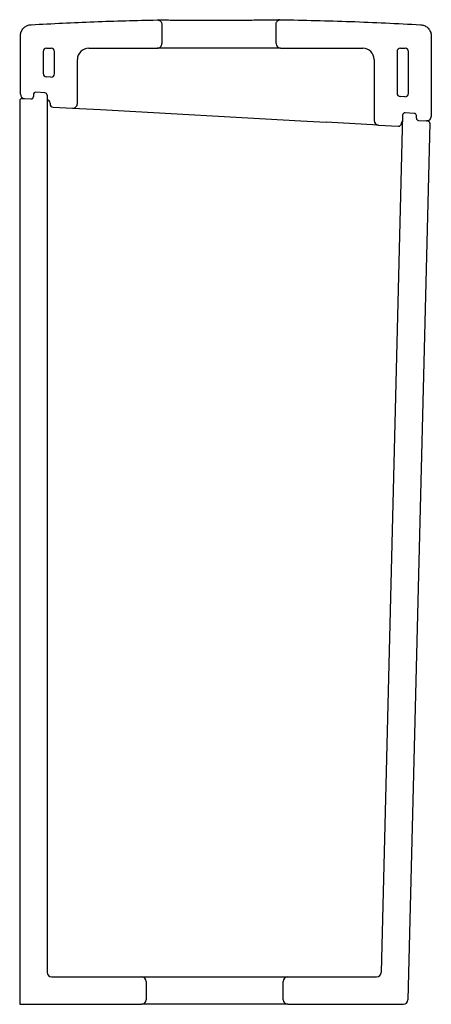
# Model space of a CAD drawing. Header units: millimetres. Extents: x 4183.62 to 4183.801, y 1753.262 to 1753.693.
import ezdxf

# ---------------------------------------------------------------- set-up
doc = ezdxf.new("R2010")
doc.units = ezdxf.units.MM
doc.layers.add('SANINDUSA', color=3, linetype='Continuous')

msp = doc.modelspace()

# ---------------------------------------------------------------- linework, layer by layer
at = {"layer": 'SANINDUSA'}
for p, q in [((4183.682700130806, 1753.691040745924), (4183.682699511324, 1753.682676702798)), ((4183.732699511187, 1753.68267299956), (4183.732700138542, 1753.691143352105)), ((4183.62069787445, 1753.660578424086), (4183.6206997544, 1753.685960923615)), ((4183.800699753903, 1753.685947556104), (4183.800697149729, 1753.650786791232)), ((4183.63069925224, 1753.679180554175), (4183.630698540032, 1753.669564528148)), ((4183.632199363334, 1753.680680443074), (4183.634199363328, 1753.680680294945)), ((4183.635698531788, 1753.669453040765), (4183.635699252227, 1753.679180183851)), ((4183.650699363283, 1753.680679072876), (4183.680699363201, 1753.680676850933)), ((4183.734699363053, 1753.680672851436), (4183.680699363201, 1753.680676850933)), ((4183.734699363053, 1753.680672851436), (4183.770699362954, 1753.680670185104)), ((4183.785699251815, 1753.679169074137), (4183.785697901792, 1753.660941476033)), ((4183.787199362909, 1753.680668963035), (4183.789199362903, 1753.680668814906)), ((4183.790697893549, 1753.66082998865), (4183.790699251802, 1753.679168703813)), ((4183.645697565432, 1753.656405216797), (4183.645698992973, 1753.675679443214)), ((4183.775698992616, 1753.675669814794), (4183.775697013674, 1753.648950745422)), ((4183.634115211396, 1753.667955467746), (4183.632115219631, 1753.668066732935)), ((4183.626415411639, 1753.660315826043), (4183.626415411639, 1753.65942554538)), ((4183.631470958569, 1753.661091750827), (4183.62747095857, 1753.66131428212)), ((4183.632415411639, 1753.660093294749), (4183.632415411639, 1753.275706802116)), ((4183.620415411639, 1753.657644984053), (4183.620415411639, 1753.261706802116)), ((4183.621415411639, 1753.658644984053), (4183.625359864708, 1753.658427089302)), ((4183.633697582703, 1753.656638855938), (4183.633697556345, 1753.656282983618)), ((4183.789114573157, 1753.659332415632), (4183.787114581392, 1753.65944368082)), ((4183.635019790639, 1753.654885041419), (4183.643586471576, 1753.654408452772)), ((4183.643586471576, 1753.654408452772), (4183.655793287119, 1753.653729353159)), ((4183.655793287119, 1753.653729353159), (4183.743524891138, 1753.648848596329)), ((4183.788152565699, 1753.651342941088), (4183.778760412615, 1753.275656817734)), ((4183.79322095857, 1753.652093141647), (4183.789207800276, 1753.652316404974)), ((4183.743524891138, 1753.648848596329), (4183.754662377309, 1753.648228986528)), ((4183.777585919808, 1753.646953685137), (4183.754662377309, 1753.648228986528)), ((4183.777585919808, 1753.646953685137), (4183.786219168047, 1753.646473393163)), ((4183.787696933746, 1753.647871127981), (4183.78769693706, 1753.647915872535)), ((4183.80006616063, 1753.647736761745), (4183.79046416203, 1753.263656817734)), ((4183.794165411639, 1753.649981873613), (4183.794165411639, 1753.65109468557)), ((4183.795109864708, 1753.648983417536), (4183.798586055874, 1753.648790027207)), ((4183.799122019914, 1753.648760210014), (4183.798586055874, 1753.648790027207)), ((4183.63441541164, 1753.273706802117), (4183.673816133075, 1753.273706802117)), ((4183.673816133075, 1753.273706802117), (4183.737816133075, 1753.273706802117)), ((4183.675816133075, 1753.271706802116), (4183.675816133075, 1753.263706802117)), ((4183.735816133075, 1753.263706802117), (4183.735816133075, 1753.271706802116)), ((4183.737816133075, 1753.273706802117), (4183.776761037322, 1753.273706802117)), ((4183.620415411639, 1753.261706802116), (4183.673816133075, 1753.261706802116)), ((4183.737816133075, 1753.261706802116), (4183.673816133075, 1753.261706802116)), ((4183.737816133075, 1753.261706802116), (4183.788464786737, 1753.261706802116))]:
    msp.add_line(p, q, dxfattribs=at)
for centre, radius, start, end in [((4183.68069951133, 1753.682676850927), 0.002000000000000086, 269.9957564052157, 359.9957564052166), ((4183.734699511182, 1753.68267285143), 0.001999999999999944, 179.9957564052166, 269.9957564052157), ((4183.632199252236, 1753.679180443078), 0.001500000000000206, 89.99575640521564, 179.9957564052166), ((4183.634199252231, 1753.679180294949), 0.001500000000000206, 359.9957564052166, 89.99575640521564), ((4183.650698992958, 1753.67567907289), 0.005000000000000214, 89.99575640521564, 179.9957564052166), ((4183.77069899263, 1753.675670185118), 0.005000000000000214, 359.9957564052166, 89.99575640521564), ((4183.787199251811, 1753.67916896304), 0.001499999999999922, 89.99575640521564, 179.9957564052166), ((4183.789199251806, 1753.67916881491), 0.001499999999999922, 359.9957564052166, 89.99575640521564), ((4183.632198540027, 1753.669564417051), 0.001499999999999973, 179.9957564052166, 266.8157564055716), ((4183.634198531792, 1753.669453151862), 0.001499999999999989, 266.8157564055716, 359.9957564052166), ((4183.622697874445, 1753.660578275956), 0.002000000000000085, 179.9957564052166, 266.8157564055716), ((4183.627415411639, 1753.660315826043), 0.001000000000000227, 86.81575640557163, 180), ((4183.631415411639, 1753.660093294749), 0.0009999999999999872, 0, 86.81575640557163), ((4183.787197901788, 1753.660941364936), 0.001500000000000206, 179.9957564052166, 266.8157564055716), ((4183.789197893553, 1753.660830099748), 0.001500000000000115, 266.8157564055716, 359.9957564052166), ((4183.621415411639, 1753.657644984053), 0.0009999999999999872, 86.81575640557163, 180), ((4183.62541541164, 1753.65942554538), 0.0009999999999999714, 266.8157564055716, 0), ((4183.632297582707, 1753.656638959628), 0.001400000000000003, 359.9957564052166, 85.17207410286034), ((4183.635097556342, 1753.656282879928), 0.001400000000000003, 179.9957564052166, 266.8157564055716), ((4183.643697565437, 1753.656405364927), 0.0020000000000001, 266.8157564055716, 359.9957564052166), ((4183.789152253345, 1753.651317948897), 0.0009999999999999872, 86.81575640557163, 178.5679038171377), ((4183.793165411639, 1753.65109468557), 0.0009999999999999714, 0, 86.81575640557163), ((4183.777697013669, 1753.648950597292), 0.002000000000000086, 179.9957564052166, 266.8157564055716), ((4183.786296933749, 1753.647871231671), 0.001400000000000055, 266.8157564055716, 359.9957564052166), ((4183.789096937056, 1753.647915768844), 0.001399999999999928, 135.9191332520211, 179.9957564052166), ((4183.79516541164, 1753.649981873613), 0.0009999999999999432, 180, 266.8157564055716), ((4183.798697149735, 1753.650786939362), 0.002000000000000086, 266.8157564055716, 359.9957564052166), ((4183.799066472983, 1753.647761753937), 0.001000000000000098, 358.5679038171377, 86.81575640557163), ((4183.63441541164, 1753.275706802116), 0.00200000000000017, 180, 270), ((4183.673816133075, 1753.271706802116), 0.001999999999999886, 0, 90), ((4183.737816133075, 1753.271706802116), 0.001999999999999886, 90, 180), ((4183.776761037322, 1753.275706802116), 0.002000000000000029, 270, 358.5679038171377), ((4183.673816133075, 1753.263706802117), 0.002000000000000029, 270, 0), ((4183.737816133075, 1753.263706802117), 0.002000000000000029, 180, 270), ((4183.788464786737, 1753.263706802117), 0.00200000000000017, 270, 358.5679038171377)]:
    msp.add_arc(centre, radius, start, end, dxfattribs=at)
for points, knots in [([(4183.6206997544, 1753.685960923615), (4183.620755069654, 1753.686523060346), (4183.620865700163, 1753.687647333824), (4183.621727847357, 1753.689145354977), (4183.622996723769, 1753.690277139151), (4183.624314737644, 1753.690835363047), (4183.625146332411, 1753.690923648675), (4183.625420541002, 1753.690952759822)], [0, 0, 0, 0, 0.2226204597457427, 0.4452409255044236, 0.66786121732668, 0.8904811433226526, 0.9999999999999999, 0.9999999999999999, 0.9999999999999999, 0.9999999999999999]), ([(4183.625420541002, 1753.690952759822), (4183.634621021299, 1753.691425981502), (4183.65302500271, 1753.692372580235), (4183.671447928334, 1753.692818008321), (4183.680660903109, 1753.693040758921)], [0, 0, 0, 0, 0.4999179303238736, 1, 1, 1, 1]), ([(4183.680660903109, 1753.693040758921), (4183.680886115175, 1753.693023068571), (4183.681336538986, 1753.692987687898), (4183.681942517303, 1753.69265472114), (4183.682404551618, 1753.692156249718), (4183.682661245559, 1753.691586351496), (4183.682688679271, 1753.69120142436), (4183.682700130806, 1753.691040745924)], [0, 0, 0, 0, 0.2120059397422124, 0.424011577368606, 0.6360268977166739, 0.8480683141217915, 1, 1, 1, 1]), ([(4183.734178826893, 1753.693060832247), (4183.733899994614, 1753.69304269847), (4183.733292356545, 1753.693003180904), (4183.731457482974, 1753.69295611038), (4183.728940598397, 1753.692915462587), (4183.725788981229, 1753.692884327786), (4183.722139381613, 1753.692860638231), (4183.718069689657, 1753.692843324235), (4183.713710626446, 1753.692831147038), (4183.709176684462, 1753.692823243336), (4183.704600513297, 1753.692819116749), (4183.700113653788, 1753.692818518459), (4183.695837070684, 1753.69282183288), (4183.691904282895, 1753.692829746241), (4183.68841008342, 1753.692843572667), (4183.68547860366, 1753.692865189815), (4183.683153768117, 1753.692896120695), (4183.681587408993, 1753.692939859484), (4183.680872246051, 1753.692977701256), (4183.680793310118, 1753.693003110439), (4183.680784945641, 1753.693005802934)], [0, 0, 0, 0, 0.0499143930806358, 0.1087746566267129, 0.1676351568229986, 0.2265290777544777, 0.2854231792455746, 0.3443631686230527, 0.4033032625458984, 0.4622739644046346, 0.5212447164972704, 0.5802321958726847, 0.6392196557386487, 0.6982118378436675, 0.7572038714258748, 0.8161802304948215, 0.875156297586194, 0.9340859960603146, 0.9930153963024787, 1, 1, 1, 1]), ([(4183.732700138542, 1753.691143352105), (4183.73272226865, 1753.691368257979), (4183.732766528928, 1753.691818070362), (4183.733111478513, 1753.692417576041), (4183.733619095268, 1753.692869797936), (4183.73419134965, 1753.693113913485), (4183.734573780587, 1753.693134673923), (4183.734731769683, 1753.693143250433)], [0, 0, 0, 0, 0.2126104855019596, 0.4252215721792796, 0.6378153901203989, 0.8503750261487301, 1, 1, 1, 1]), ([(4183.734731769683, 1753.693143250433), (4183.744943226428, 1753.692930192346), (4183.765370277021, 1753.692503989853), (4183.785775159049, 1753.691461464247), (4183.79597966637, 1753.690940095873)], [0, 0, 0, 0, 0.4998987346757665, 1, 1, 1, 1]), ([(4183.79597966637, 1753.690940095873), (4183.796537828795, 1753.690853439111), (4183.797654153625, 1753.690680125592), (4183.799101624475, 1753.689735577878), (4183.800160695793, 1753.688405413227), (4183.80064436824, 1753.68705823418), (4183.800686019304, 1753.686222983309), (4183.800699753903, 1753.685947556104)], [0, 0, 0, 0, 0.2226182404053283, 0.4452364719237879, 0.667854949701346, 0.8904738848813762, 0.9999999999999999, 0.9999999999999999, 0.9999999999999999, 0.9999999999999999])]:
    msp.add_open_spline(points, degree=3, knots=knots, dxfattribs=at)

doc.saveas('drawing.dxf')
